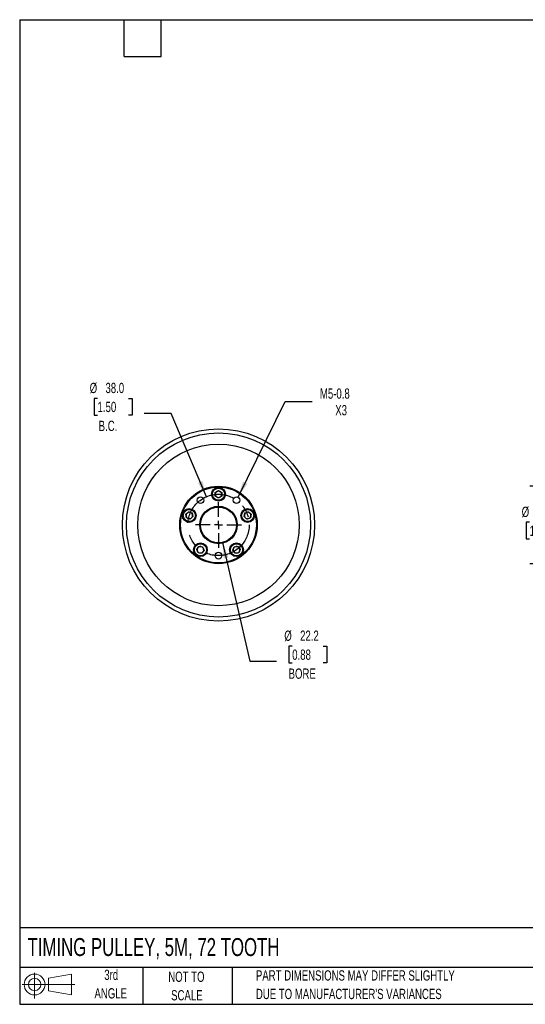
# Model space of a CAD drawing. Header units: millimetres. Extents: x 19 to 819, y 19 to 629.
# Tile 1 of 5: x 19 to 332, y 19 to 629. Entities that reach past the tile are written whole.
import ezdxf

# ---------------------------------------------------------------- set-up
doc = ezdxf.new("R2010")
doc.units = ezdxf.units.MM
doc.header["$LTSCALE"] = 3
doc.linetypes.add('CENTERX2', pattern=[20.32, 12.7, -2.54, 2.54, -2.54])
doc.layers.add('CENTER', color=40, linetype='CENTERX2')
doc.layers.add('SLD-DEFPOINTS', color=7, linetype='Continuous')
doc.layers.add('DIMENSIONS', color=140, linetype='Continuous', lineweight=25)
doc.layers.add('TEXT', color=140, linetype='Continuous', lineweight=25)
doc.styles.add('SLDTEXTSTYLE0', font='TXT', dxfattribs={"width": 0.7})
doc.dimstyles.new('SLDDIMSTYLE0', dxfattribs={"dimtxt": 6.474023, "dimasz": 9.906, "dimexe": 0, "dimexo": 0.0625, "dimgap": 1.618506, "dimtad": 0, "dimtih": 1, "dimtoh": 1, "dimrnd": 1e-09, "dimzin": 12, "dimdsep": 46, "dimtxsty": 'SLDTEXTSTYLE0', "dimsah": 1, "dimcen": 0, "dimadec": 0, "dimazin": 3, "dimtfac": 1, "dimtofl": 0, "dimtmove": 0, "dimatfit": 3, "dimfxl": 0, "dimfrac": 2, "dimtolj": 1, "dimtzin": 12, "dimarcsym": 0})
doc.dimstyles.new('SLDDIMSTYLE1', dxfattribs={"dimtxt": 6.474023, "dimasz": 9.906, "dimexe": 0, "dimexo": 0.0625, "dimgap": 1.618506, "dimtad": 0, "dimtih": 1, "dimtoh": 1, "dimrnd": 1e-09, "dimzin": 4, "dimdsep": 46, "dimtxsty": 'SLDTEXTSTYLE0', "dimsah": 1, "dimcen": 0, "dimadec": 0, "dimazin": 1, "dimtfac": 1, "dimtofl": 0, "dimtmove": 0, "dimatfit": 3, "dimfxl": 0, "dimfrac": 2, "dimtolj": 1, "dimtzin": 12, "dimarcsym": 0})
doc.dimstyles.new('SLDDIMSTYLE2', dxfattribs={"dimtxt": 6.474023, "dimasz": 9.906, "dimexe": 0, "dimexo": 0.0625, "dimgap": 1.618506, "dimtad": 0, "dimtih": 1, "dimtoh": 1, "dimrnd": 1e-09, "dimzin": 12, "dimdsep": 46, "dimtxsty": 'SLDTEXTSTYLE0', "dimsah": 1, "dimcen": 0, "dimadec": 0, "dimazin": 3, "dimtfac": 1, "dimtofl": 0, "dimtmove": 0, "dimatfit": 3, "dimfxl": 0, "dimfrac": 2, "dimtolj": 1, "dimtzin": 12, "dimarcsym": 0})
doc.dimstyles.new('SLDDIMSTYLE3', dxfattribs={"dimtxt": 6.474023, "dimasz": 9.906, "dimexe": 0, "dimexo": 0.0625, "dimgap": 1.618506, "dimtad": 0, "dimtih": 1, "dimtoh": 1, "dimrnd": 1e-09, "dimzin": 4, "dimdsep": 46, "dimtxsty": 'SLDTEXTSTYLE0', "dimsah": 1, "dimcen": 0.09, "dimadec": 0, "dimazin": 1, "dimtfac": 1, "dimtmove": 0, "dimatfit": 0, "dimfxl": 0, "dimfrac": 2, "dimtolj": 1, "dimtzin": 12, "dimarcsym": 0})

# ---------------------------------------------------------------- blocks, each defined once
blk = doc.blocks.new('Block11')
at = {"color": 7, "linetype": 'Continuous', "lineweight": 18}
for p, q in [((7.77, 15.93), (7.77, 0)), ((16.44, 12.5), (30.53, 15.1)), ((16.44, 4.79), (16.44, 12.5)), ((30.53, 15.1), (30.53, 2.19)), ((0, 8.65), (32.62, 8.65)), ((16.44, 4.79), (30.53, 2.19))]:
    blk.add_line(p, q, dxfattribs=at)
for radius in [6.45, 3.86]:
    blk.add_circle((7.77, 8.65), radius, dxfattribs=at)
blk = doc.blocks.new('Block12')
at = {"layer": 'SLD-DEFPOINTS'}
blk.add_blockref('Block11', (0, 0), dxfattribs=at)
blk = doc.blocks.new('_D_1')
at = {"layer": 'DIMENSIONS'}
for p, q in [((67.29, 394.19), (65.12, 394.19)), ((65.12, 394.19), (65.12, 383.9)), ((86.53, 394.19), (88.71, 394.19)), ((88.71, 394.19), (88.71, 383.9)), ((112.85, 384.78), (96.18, 384.78)), ((134.75, 333.31), (112.85, 384.78)), ((65.12, 383.9), (67.29, 383.9)), ((88.71, 383.9), (86.53, 383.9))]:
    blk.add_line(p, q, dxfattribs=at)
blk.add_solid([(134.75, 333.31), (132.27, 343.02), (129.47, 341.83)], dxfattribs=at)
at = {"layer": 'DIMENSIONS', "char_height": 6.35, "attachment_point": 1, "style": 'SLDTEXTSTYLE0'}
for s, insert in [('%%c', (62.41, 403.82)), ('38.0', (72.18, 403.82)), ('1.50', (67.29, 392.08)), ('B.C.', (67.97, 380.34))]:
    blk.add_mtext(s, dxfattribs=dict(at, insert=insert))
blk = doc.blocks.new('_D_2')
at = {"layer": 'DIMENSIONS'}
for p, q in [((144.67, 305), (161.53, 231.4)), ((187.85, 240.8), (185.68, 240.8)), ((185.68, 240.8), (185.68, 230.51)), ((207.09, 240.8), (209.26, 240.8)), ((209.26, 240.8), (209.26, 230.51)), ((161.53, 231.4), (178.2, 231.4)), ((185.68, 230.51), (187.85, 230.51)), ((209.26, 230.51), (207.09, 230.51))]:
    blk.add_line(p, q, dxfattribs=at)
blk.add_solid([(144.67, 305), (145.4, 295), (148.37, 295.68)], dxfattribs=at)
at = {"layer": 'DIMENSIONS', "char_height": 6.35, "attachment_point": 1, "style": 'SLDTEXTSTYLE0'}
for s, insert in [('%%c', (182.96, 250.44)), ('22.2', (192.74, 250.44)), ('0.88', (187.85, 238.7)), ('BORE', (185.61, 226.96))]:
    blk.add_mtext(s, dxfattribs=dict(at, insert=insert))
blk = doc.blocks.new('_D_3')
at = {"layer": 'DIMENSIONS'}
for p, q in [((154.29, 333.08), (183.56, 392.17)), ((183.56, 392.17), (200.22, 392.17))]:
    blk.add_line(p, q, dxfattribs=at)
blk.add_solid([(154.29, 333.08), (160.05, 341.28), (157.32, 342.63)], dxfattribs=at)
at = {"layer": 'DIMENSIONS', "char_height": 6.35, "attachment_point": 1, "style": 'SLDTEXTSTYLE0'}
for s, insert in [('M5-0.8', (204.99, 400.35)), ('X3', (214.51, 390.06))]:
    blk.add_mtext(s, dxfattribs=dict(at, insert=insert))
blk = doc.blocks.new('SW_CENTERMARKSYMBOL_0')
at = {"layer": 'CENTER', "color": 0}
for p, q in [((0, 5.08), (0, 14.1525)), ((-5.08, 0), (-14.1525, 0)), ((0, 0), (-2.54, 0)), ((0, 0), (0, 2.54)), ((0, 0), (0, -2.54)), ((0, 0), (2.54, 0)), ((5.08, 0), (14.1525, 0)), ((0, -5.08), (0, -14.1525))]:
    blk.add_line(p, q, dxfattribs=at)
blk = doc.blocks.new('_D_4')
at = {"layer": 'DIMENSIONS'}
for p, q in [((344.49, 339.83), (344.49, 358.88)), ((386.97, 339.83), (334.96, 339.83)), ((334.87, 317.48), (332.7, 317.48)), ((332.7, 317.48), (332.7, 307.19)), ((354.11, 317.48), (356.28, 317.48)), ((356.28, 317.48), (356.28, 307.19)), ((332.7, 307.19), (334.87, 307.19)), ((356.28, 307.19), (354.11, 307.19)), ((386.97, 291.83), (334.96, 291.83)), ((344.49, 291.83), (344.49, 272.78))]:
    blk.add_line(p, q, dxfattribs=at)
for points in [[(344.49, 339.83), (346.01, 349.73), (342.97, 349.73)], [(344.49, 291.83), (342.97, 281.92), (346.01, 281.92)]]:
    blk.add_solid(points, dxfattribs=at)
at = {"layer": 'DIMENSIONS', "char_height": 6.35, "attachment_point": 1, "style": 'SLDTEXTSTYLE0'}
for s, insert in [('%%c', (329.98, 327.12)), ('48.0', (339.76, 327.12)), ('1.89', (334.87, 315.38))]:
    blk.add_mtext(s, dxfattribs=dict(at, insert=insert))

msp = doc.modelspace()

# ---------------------------------------------------------------- linework, layer by layer
for p, q in [((140.189, 335.982), (142.189, 337.136)), ((140.189, 333.672), (140.189, 335.982)), ((142.189, 337.136), (144.189, 335.982)), ((144.189, 335.982), (144.189, 333.672)), ((142.189, 332.518), (140.189, 333.672)), ((144.189, 333.672), (142.189, 332.518)), ((121.923, 322.412), (123.639, 323.957)), ((123.639, 323.957), (125.836, 323.244)), ((125.836, 323.244), (126.316, 320.985)), ((158.063, 320.985), (158.543, 323.244)), ((158.543, 323.244), (160.74, 323.957)), ((160.74, 323.957), (162.456, 322.412)), ((122.403, 320.153), (121.923, 322.412)), ((124.599, 319.439), (122.403, 320.153)), ((126.316, 320.985), (124.599, 319.439)), ((159.779, 319.439), (158.063, 320.985)), ((161.976, 320.153), (159.779, 319.439)), ((162.456, 322.412), (161.976, 320.153)), ((128.725, 300.697), (130.082, 302.565)), ((129.664, 298.587), (128.725, 300.697)), ((130.082, 302.565), (132.379, 302.324)), ((133.318, 300.214), (131.961, 298.346)), ((132.379, 302.324), (133.318, 300.214)), ((151.061, 300.214), (152, 302.324)), ((152.418, 298.346), (151.061, 300.214)), ((152, 302.324), (154.297, 302.565)), ((154.297, 302.565), (155.654, 300.697)), ((155.654, 300.697), (154.715, 298.587)), ((131.961, 298.346), (129.664, 298.587)), ((154.715, 298.587), (152.418, 298.346))]:
    msp.add_line(p, q)
for centre, radius in [((142.189, 315.827), 59.5), ((142.189, 315.827), 57), ((142.189, 315.827), 50), ((142.189, 315.827), 24), ((142.189, 315.827), 23.5), ((142.189, 334.827), 4.25), ((142.189, 334.827), 3.75), ((131.021, 331.198), 2.1), ((153.357, 331.198), 2.1), ((124.119, 321.698), 4.25), ((124.119, 321.698), 3.75), ((142.189, 315.827), 11.612), ((142.189, 315.827), 11.112), ((160.259, 321.698), 4.25), ((160.259, 321.698), 3.75), ((131.021, 300.456), 4.25), ((131.021, 300.456), 3.75), ((142.189, 296.827), 2.1), ((153.357, 300.456), 4.25), ((153.357, 300.456), 3.75)]:
    msp.add_circle(centre, radius)
for centre, start, end in [((142.189, 334.827), 120, 180), ((142.189, 334.827), 60, 120), ((142.189, 334.827), 0, 60), ((142.189, 334.827), 180, 240), ((142.189, 334.827), 240, 300), ((142.189, 334.827), 300, 0), ((124.119, 321.698), 132, 192), ((124.119, 321.698), 72, 132), ((124.119, 321.698), 12, 72), ((160.259, 321.698), 108, 168), ((160.259, 321.698), 48, 108), ((160.259, 321.698), 348, 48), ((124.119, 321.698), 192, 252), ((124.119, 321.698), 252, 312), ((124.119, 321.698), 312, 12), ((160.259, 321.698), 168, 228), ((160.259, 321.698), 228, 288), ((160.259, 321.698), 288, 348), ((131.021, 300.456), 144, 204), ((131.021, 300.456), 204, 264), ((131.021, 300.456), 84, 144), ((131.021, 300.456), 264, 324), ((131.021, 300.456), 24, 84), ((131.021, 300.456), 324, 24), ((153.357, 300.456), 156, 216), ((153.357, 300.456), 96, 156), ((153.357, 300.456), 216, 276), ((153.357, 300.456), 36, 96), ((153.357, 300.456), 276, 336), ((153.357, 300.456), 336, 36)]:
    msp.add_arc(centre, 2, start, end)
at = {"layer": 'CENTER', "linetype": 'CENTERX2'}
msp.add_circle((142.189, 315.827), 19, dxfattribs=at)
at = {"layer": 'TEXT'}
for p, q in [((19.05, 628.65), (819.15, 628.65)), ((19.05, 628.65), (19.05, 19.05)), ((83.82, 605.79), (83.82, 628.65)), ((106.68, 605.79), (106.68, 628.65)), ((83.82, 605.79), (106.68, 605.79)), ((819.15, 66.378), (19.05, 66.378)), ((819.15, 41.91), (19.05, 41.91)), ((95.25, 41.91), (95.25, 19.05)), ((150.635, 41.91), (150.635, 19.05)), ((19.05, 19.05), (819.15, 19.05))]:
    msp.add_line(p, q, dxfattribs=at)

# ---------------------------------------------------------------- block references
at = {"layer": 'CENTER'}
msp.add_blockref('SW_CENTERMARKSYMBOL_0', (142.189, 315.827), dxfattribs=at)
at = {"layer": 'SLD-DEFPOINTS'}
msp.add_blockref('Block12', (20.514, 22.662), dxfattribs=at)

# ---------------------------------------------------------------- texts
at = {"layer": 'TEXT', "style": 'SLDTEXTSTYLE0'}
for s, insert, char_height, attachment_point in [('TIMING PULLEY, 5M, 72 TOOTH', (23.897, 60.056), 11.1125, 1), ('3rd', (75.74, 40.48), 6.35, 2), ('NOT TO', (122.305, 39.296), 6.35, 2), ('PART DIMENSIONS MAY DIFFER SLIGHTLY', (165.358, 40.102), 6.35, 1), ('ANGLE', (75.447, 29.013), 6.35, 2), ('SCALE', (122.594, 27.829), 6.35, 2), ("DUE TO MANUFACTURER'S VARIANCES", (165.358, 28.636), 6.35, 1)]:
    msp.add_mtext(s, dxfattribs=dict(at, insert=insert, char_height=char_height, attachment_point=attachment_point))

# ---------------------------------------------------------------- dimensions: what is measured, and where the dimension line sits
at = {"layer": 'DIMENSIONS'}
for p1, p2, text, dimstyle, picture, middle in [((149.628, 298.344), (134.751, 333.31), '<>\\PB.C.', 'SLDDIMSTYLE1', '_D_1', (76.912, 388.13)), ((139.7075, 326.6587), (144.6712, 304.9951), '<>\\PBORE', 'SLDDIMSTYLE0', '_D_2', (197.4712, 234.7469))]:
    dim = msp.add_diameter_dim_2p(p1=p1, p2=p2, text=text, dimstyle=dimstyle, dxfattribs=at)
    dim.commit()
    dim.dimension.update_dxf_attribs({"geometry": picture, "text_midpoint": middle, "dimtype": 163})
dim = msp.add_diameter_dim_2p(p1=(152.425, 329.316), p2=(154.289, 333.08), text='M5-0.8\\PX3', dimstyle='SLDDIMSTYLE2', override={"dimpost": '<>'}, dxfattribs=at)
dim.commit()
dim.dimension.update_dxf_attribs({"geometry": '_D_3', "text_midpoint": (220.097, 392.165), "dimtype": 163})
dim = msp.add_linear_dim(base=(344.489, 291.827), p1=(390.783, 339.827), p2=(390.783, 291.827), angle=90, text='%%c<>', dimstyle='SLDDIMSTYLE3', dxfattribs=at)
dim.commit()
dim.dimension.update_dxf_attribs({"geometry": '_D_4', "text_midpoint": (344.489, 317.48), "dimtype": 160})

doc.saveas('drawing.dxf')
